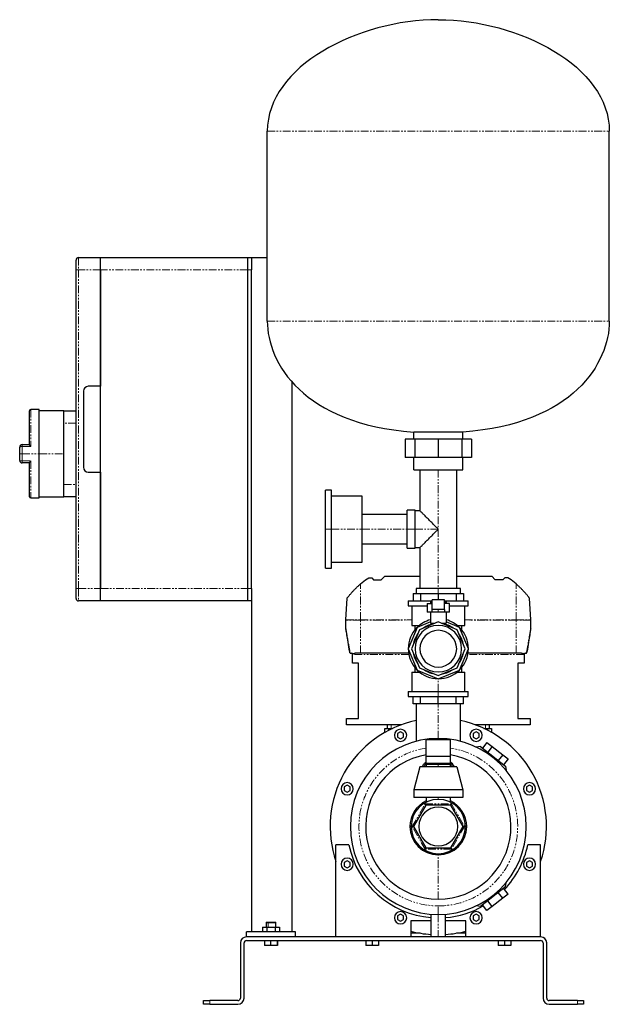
# Model space of a CAD drawing. Header units: millimetres. Extents: x 15 to 1188, y 16 to 819.
# Tile 3 of 3: x 707 to 1188, y 16 to 819. Entities that reach past the tile are written whole.
import ezdxf

# ---------------------------------------------------------------- set-up
doc = ezdxf.new("R2010")
doc.units = ezdxf.units.MM
doc.linetypes.add('PHANTOM', pattern=[12.7, 6.35, -1.27, 1.27, -1.27, 1.27, -1.27])

msp = doc.modelspace()

# ---------------------------------------------------------------- linework, layer by layer
at = {"color": 7, "linetype": 'Continuous', "lineweight": 25}
for p, q in [((909.23, 572.91), (909.23, 727.91)), ((1188.23, 572.91), (1188.23, 727.91)), ((753.23, 614.91), (753.23, 622.91)), ((755.23, 624.91), (773.23, 624.91)), ((773.23, 624.91), (893.23, 624.91)), ((773.23, 614.91), (773.23, 624.91)), ((893.23, 624.91), (896.23, 624.91)), ((893.23, 614.91), (893.23, 624.91)), ((896.23, 624.91), (896.23, 614.91)), ((896.23, 624.91), (909.23, 624.91)), ((753.23, 354.91), (753.23, 614.91)), ((773.23, 354.91), (773.23, 614.91)), ((773.23, 614.91), (773.23, 519.91)), ((893.23, 354.91), (893.23, 614.91)), ((896.23, 354.91), (896.23, 614.91)), ((929.23, 523.73), (929.23, 74.91)), ((759.23, 515.91), (759.23, 453.91)), ((773.23, 519.91), (763.23, 519.91)), ((715.23, 472.3), (715.23, 499.91)), ((723.23, 500.91), (716.23, 500.91)), ((723.23, 464.91), (723.23, 500.91)), ((743.23, 499.91), (723.23, 499.91)), ((743.23, 499.91), (753.23, 499.91)), ((743.23, 489.91), (743.23, 499.91)), ((743.23, 464.91), (743.23, 489.91)), ((1068.73, 482.6), (1028.73, 482.6)), ((1028.73, 476.91), (1028.73, 482.6)), ((1068.73, 476.91), (1068.73, 482.6)), ((1021.67, 476.91), (1021.67, 461.91)), ((1029.6, 476.91), (1021.67, 476.91)), ((1029.6, 476.91), (1029.6, 461.91)), ((1048.73, 476.91), (1029.6, 476.91)), ((1048.73, 476.91), (1048.73, 461.91)), ((1067.87, 476.91), (1048.73, 476.91)), ((1067.87, 476.91), (1067.87, 461.91)), ((1075.79, 476.91), (1067.87, 476.91)), ((1075.79, 476.91), (1075.79, 461.91)), ((707.23, 464.91), (707.23, 470.41)), ((709.23, 472.41), (715.23, 472.41)), ((707.23, 459.41), (707.23, 464.91)), ((723.23, 428.91), (723.23, 464.91)), ((743.23, 439.91), (743.23, 464.91)), ((1029.6, 461.91), (1021.67, 461.91)), ((1028.73, 451.91), (1028.73, 461.91)), ((1048.73, 461.91), (1029.6, 461.91)), ((1067.87, 461.91), (1048.73, 461.91)), ((1075.79, 461.91), (1067.87, 461.91)), ((1068.73, 451.91), (1068.73, 461.91)), ((715.23, 457.41), (709.23, 457.41)), ((715.23, 429.91), (715.23, 457.52)), ((763.23, 449.91), (773.23, 449.91)), ((773.23, 449.91), (773.23, 354.91)), ((1028.73, 451.91), (1068.73, 451.91)), ((1033.73, 451.91), (1033.73, 418.41)), ((1063.73, 354.91), (1063.73, 451.91)), ((743.23, 429.91), (743.23, 439.91)), ((961.63, 435.21), (956.63, 435.21)), ((956.63, 403.41), (956.63, 435.21)), ((961.63, 403.41), (961.63, 435.21)), ((716.23, 428.91), (723.23, 428.91)), ((723.23, 429.91), (743.23, 429.91)), ((753.23, 429.91), (743.23, 429.91)), ((986.63, 430.21), (961.63, 430.21)), ((986.63, 403.41), (986.63, 430.21)), ((1029.73, 418.91), (1023.23, 418.91)), ((1023.23, 403.41), (1023.23, 418.91)), ((1029.73, 403.41), (1029.73, 418.91)), ((1033.73, 418.41), (1029.73, 418.41)), ((1023.23, 415.41), (986.63, 415.41)), ((956.63, 371.61), (956.63, 403.41)), ((961.63, 371.61), (961.63, 403.41)), ((986.63, 376.61), (986.63, 403.41)), ((1023.23, 387.91), (1023.23, 403.41)), ((1029.73, 387.91), (1029.73, 403.41)), ((986.63, 391.41), (1023.23, 391.41)), ((1023.23, 387.91), (1029.73, 387.91)), ((1029.73, 388.41), (1033.73, 388.41)), ((1033.73, 388.41), (1033.73, 354.91)), ((956.63, 371.61), (961.63, 371.61)), ((961.63, 376.61), (986.63, 376.61)), ((990.76, 362.98), (992, 363.66)), ((992, 363.66), (994.49, 363.66)), ((994.49, 363.66), (995.97, 362.2)), ((995.97, 362.2), (1002.25, 362.2)), ((1002.25, 362.2), (1005.06, 365.21)), ((1005.06, 365.21), (1033.73, 365.21)), ((1063.73, 365.21), (1092.41, 365.21)), ((1095.21, 362.2), (1092.41, 365.21)), ((1101.5, 362.2), (1095.21, 362.2)), ((1102.98, 363.66), (1101.5, 362.2)), ((1105.46, 363.66), (1102.98, 363.66)), ((1106.7, 362.98), (1105.46, 363.66)), ((753.23, 346.91), (753.23, 354.91)), ((773.23, 344.91), (773.23, 354.91)), ((893.23, 344.91), (893.23, 354.91)), ((896.23, 354.91), (896.23, 344.91)), ((1030.73, 354.91), (1030.73, 350.91)), ((1048.73, 354.91), (1030.73, 354.91)), ((1066.73, 354.91), (1048.73, 354.91)), ((1066.73, 350.91), (1066.73, 354.91)), ((973.35, 329.33), (974.28, 347.01)), ((1028.23, 350.91), (1028.23, 344.91)), ((1028.23, 350.91), (1034.24, 350.91)), ((1034.24, 350.91), (1034.24, 344.91)), ((1034.24, 350.91), (1048.73, 350.91)), ((1043.73, 338), (1043.73, 345.66)), ((1053.73, 345.66), (1043.73, 345.66)), ((1048.73, 350.91), (1048.73, 345.66)), ((1048.73, 350.91), (1063.23, 350.91)), ((1053.73, 338), (1053.73, 345.66)), ((1063.23, 350.91), (1063.23, 344.91)), ((1063.23, 350.91), (1069.23, 350.91)), ((1069.23, 350.91), (1069.23, 344.91)), ((1124.11, 329.33), (1123.19, 347.01)), ((773.23, 344.91), (755.23, 344.91)), ((893.23, 344.91), (773.23, 344.91)), ((896.23, 344.91), (893.23, 344.91)), ((896.23, 344.91), (896.23, 74.91)), ((1024.26, 344.91), (1024.26, 340.91)), ((1024.26, 344.91), (1043.73, 344.91)), ((1024.26, 340.91), (1039.73, 340.91)), ((1027.18, 340.91), (1027.18, 324.91)), ((1039.73, 342.66), (1039.73, 335.66)), ((1039.73, 342.66), (1043.73, 342.66)), ((1042.23, 344.06), (1042.23, 342.66)), ((1042.23, 344.06), (1043.73, 344.06)), ((1048.73, 338), (1043.73, 338)), ((1053.73, 338), (1048.73, 338)), ((1053.73, 344.91), (1073.21, 344.91)), ((1053.73, 344.06), (1055.23, 344.06)), ((1057.73, 342.66), (1053.73, 342.66)), ((1055.23, 344.06), (1055.23, 342.66)), ((1057.73, 335.66), (1057.73, 342.66)), ((1057.73, 340.91), (1073.21, 340.91)), ((1070.29, 324.91), (1070.29, 340.91)), ((1073.21, 340.91), (1073.21, 344.91)), ((973.36, 322.42), (973.35, 329.28)), ((1043.73, 335.66), (1039.73, 335.66)), ((1042.23, 335.66), (1042.23, 326.64)), ((1048.73, 335.66), (1043.73, 335.66)), ((1053.73, 335.66), (1048.73, 335.66)), ((1057.73, 335.66), (1053.73, 335.66)), ((1055.23, 335.66), (1055.23, 326.64)), ((1124.1, 322.42), (1124.11, 329.28)), ((1031.37, 323.27), (1024.18, 305.91)), ((1033.27, 321.37), (1026.87, 305.91)), ((1027.18, 324.91), (1033.26, 324.91)), ((1029.58, 324.91), (1029.58, 321.18)), ((1042.23, 327.77), (1031.37, 323.27)), ((1048.73, 327.77), (1033.27, 321.37)), ((1042.23, 326.64), (1046, 326.64)), ((1064.19, 321.37), (1048.73, 327.77)), ((1051.47, 326.64), (1055.23, 326.64)), ((1066.1, 323.27), (1055.23, 327.77)), ((1070.59, 305.91), (1064.19, 321.37)), ((1064.2, 324.91), (1070.29, 324.91)), ((1073.29, 305.91), (1066.1, 323.27)), ((1067.89, 321.18), (1067.89, 324.91)), ((1024.18, 305.91), (1031.37, 288.54)), ((1026.87, 305.91), (1033.27, 290.45)), ((1064.19, 290.45), (1070.59, 305.91)), ((1066.1, 288.54), (1073.29, 305.91)), ((977.73, 302.21), (977.42, 302.21)), ((978.73, 294.21), (978.73, 302.21)), ((978.73, 302.21), (978.9, 302.21)), ((985.23, 302.21), (980.87, 302.21)), ((1024.51, 302.21), (985.23, 302.21)), ((1112.23, 302.21), (1072.95, 302.21)), ((1116.6, 302.21), (1112.23, 302.21)), ((1118.56, 302.21), (1118.73, 302.21)), ((1118.73, 302.21), (1118.73, 294.21)), ((1120.04, 302.21), (1119.73, 302.21)), ((983.73, 294.21), (978.73, 294.21)), ((983.73, 248.91), (983.73, 294.21)), ((1029.58, 290.63), (1029.58, 286.91)), ((1033.27, 290.45), (1048.73, 284.04)), ((1048.73, 284.04), (1064.19, 290.45)), ((1067.89, 286.91), (1067.89, 290.63)), ((1118.73, 294.21), (1113.73, 294.21)), ((1113.73, 294.21), (1113.73, 248.91)), ((1027.18, 286.91), (1027.18, 270.91)), ((1027.18, 286.91), (1033.26, 286.91)), ((1031.37, 288.54), (1048.73, 281.35)), ((1048.73, 281.35), (1066.1, 288.54)), ((1064.2, 286.91), (1070.29, 286.91)), ((1070.29, 270.91), (1070.29, 286.91)), ((1024.26, 270.91), (1024.26, 266.91)), ((1024.26, 270.91), (1048.73, 270.91)), ((1024.26, 266.91), (1048.73, 266.91)), ((1028.23, 260.91), (1028.23, 266.91)), ((1034.24, 260.91), (1034.24, 266.91)), ((1048.73, 270.91), (1073.21, 270.91)), ((1048.73, 266.91), (1073.21, 266.91)), ((1048.73, 260.91), (1048.73, 266.91)), ((1063.23, 260.91), (1063.23, 266.91)), ((1069.23, 260.91), (1069.23, 266.91)), ((1073.21, 266.91), (1073.21, 270.91)), ((1034.24, 260.91), (1028.23, 260.91)), ((1030.73, 260.91), (1030.73, 230.36)), ((1048.73, 260.91), (1034.24, 260.91)), ((1063.23, 260.91), (1048.73, 260.91)), ((1069.23, 260.91), (1063.23, 260.91)), ((1066.73, 230.36), (1066.73, 260.91)), ((973.73, 243.91), (973.73, 248.91)), ((973.73, 248.91), (983.73, 248.91)), ((1018.75, 243.91), (973.73, 243.91)), ((1005.23, 237.69), (1005.23, 240.91)), ((1005.23, 240.91), (1008.23, 240.91)), ((1007.23, 240.91), (1007.23, 243.91)), ((1008.23, 240.91), (1011.48, 240.91)), ((1123.73, 243.91), (1078.72, 243.91)), ((1085.99, 240.91), (1089.23, 240.91)), ((1089.23, 240.91), (1092.23, 240.91)), ((1090.23, 243.91), (1090.23, 240.91)), ((1092.23, 240.91), (1092.23, 237.69)), ((1113.73, 248.91), (1123.73, 248.91)), ((1123.73, 248.91), (1123.73, 243.91)), ((1017.93, 238.17), (1015.43, 236.72)), ((1015.43, 236.72), (1015.43, 233.84)), ((1015.43, 233.84), (1017.93, 232.39)), ((1020.43, 236.72), (1017.93, 238.17)), ((1017.93, 232.39), (1020.43, 233.84)), ((1020.43, 233.84), (1020.43, 236.72)), ((1079.54, 238.17), (1077.04, 236.72)), ((1077.04, 236.72), (1077.04, 233.84)), ((1077.04, 233.84), (1079.54, 232.39)), ((1082.04, 236.72), (1079.54, 238.17)), ((1079.54, 232.39), (1082.04, 233.84)), ((1082.04, 233.84), (1082.04, 236.72)), ((1058.73, 231.48), (1038.73, 231.48)), ((1038.73, 218.15), (1038.73, 231.48)), ((1058.73, 218.15), (1058.73, 231.48)), ((1083.12, 226.04), (1079.71, 225.62)), ((1083.12, 226.04), (1103.61, 210.03)), ((1088.42, 229.52), (1084.72, 224.79)), ((1088.42, 229.52), (1092.74, 226.14)), ((1092.74, 226.14), (1089.05, 221.41)), ((1092.74, 226.14), (1101.38, 219.39)), ((1038.73, 218.15), (1058.73, 218.15)), ((1038.73, 211.56), (1038.73, 218.15)), ((1058.73, 211.56), (1058.73, 218.15)), ((1101.38, 219.39), (1097.69, 214.66)), ((1101.38, 219.39), (1105.71, 216.01)), ((1033.73, 209.56), (1028.73, 190.81)), ((1063.73, 209.56), (1033.73, 209.56)), ((1039.73, 212.56), (1038.73, 211.56)), ((1038.73, 211.56), (1038.73, 209.56)), ((1048.73, 211.56), (1038.73, 211.56)), ((1039.73, 212.56), (1048.73, 212.56)), ((1048.73, 212.56), (1057.73, 212.56)), ((1058.73, 211.56), (1048.73, 211.56)), ((1058.73, 211.56), (1057.73, 212.56)), ((1058.73, 209.56), (1058.73, 211.56)), ((1063.73, 209.56), (1068.73, 190.81)), ((1105.71, 216.01), (1102.01, 211.28)), ((1103.61, 210.03), (1104.03, 206.63)), ((974.36, 194.6), (971.86, 193.16)), ((971.86, 193.16), (971.86, 190.27)), ((976.86, 193.16), (974.36, 194.6)), ((976.86, 190.27), (976.86, 193.16)), ((1123.1, 194.6), (1120.6, 193.16)), ((1120.6, 193.16), (1120.6, 190.27)), ((1125.6, 193.16), (1123.1, 194.6)), ((1125.6, 190.27), (1125.6, 193.16)), ((971.86, 190.27), (974.36, 188.83)), ((974.36, 188.83), (976.86, 190.27)), ((1068.73, 190.81), (1028.73, 190.81)), ((1028.73, 190.81), (1028.73, 184.56)), ((1068.73, 190.81), (1068.73, 184.56)), ((1120.6, 190.27), (1123.1, 188.83)), ((1123.1, 188.83), (1125.6, 190.27)), ((1038.63, 178.41), (1028.52, 160.91)), ((1068.73, 184.56), (1028.73, 184.56)), ((1058.84, 178.41), (1038.63, 178.41)), ((1038.73, 184.56), (1038.73, 180.67)), ((1058.73, 180.67), (1058.73, 184.56)), ((1068.94, 160.91), (1058.84, 178.41)), ((1028.52, 160.91), (1038.63, 143.41)), ((1058.84, 143.41), (1068.94, 160.91)), ((965.23, 70.91), (965.23, 145.91)), ((975.76, 145.91), (965.23, 145.91)), ((1132.23, 145.91), (1121.71, 145.91)), ((1132.23, 70.91), (1132.23, 145.91)), ((1038.63, 143.41), (1058.84, 143.41)), ((974.36, 132.99), (971.86, 131.54)), ((971.86, 131.54), (971.86, 128.66)), ((971.86, 128.66), (974.36, 127.21)), ((976.86, 131.54), (974.36, 132.99)), ((974.36, 127.21), (976.86, 128.66)), ((976.86, 128.66), (976.86, 131.54)), ((1123.1, 132.99), (1120.6, 131.54)), ((1120.6, 131.54), (1120.6, 128.66)), ((1120.6, 128.66), (1123.1, 127.21)), ((1125.6, 131.54), (1123.1, 132.99)), ((1123.1, 127.21), (1125.6, 128.66)), ((1125.6, 128.66), (1125.6, 131.54)), ((1103.61, 111.78), (1104.03, 115.19)), ((1103.61, 111.78), (1083.12, 95.77)), ((1101.38, 102.42), (1097.69, 107.15)), ((1105.71, 105.8), (1101.38, 102.42)), ((1105.71, 105.8), (1102.01, 110.53)), ((1088.42, 92.29), (1084.72, 97.02)), ((1092.74, 95.67), (1089.05, 100.4)), ((1101.38, 102.42), (1092.74, 95.67)), ((1017.93, 89.42), (1015.43, 87.98)), ((1020.43, 87.98), (1017.93, 89.42)), ((1042.73, 89.41), (1042.73, 70.91)), ((1054.73, 70.91), (1054.73, 89.41)), ((1079.54, 89.42), (1077.04, 87.98)), ((1082.04, 87.98), (1079.54, 89.42)), ((1083.12, 95.77), (1079.71, 96.19)), ((1092.74, 95.67), (1088.42, 92.29)), ((908.53, 82.91), (908.23, 82.61)), ((908.23, 82.61), (908.23, 78.91)), ((908.23, 82.61), (910.04, 82.61)), ((908.53, 82.91), (910.21, 82.91)), ((910.04, 82.61), (916.23, 82.61)), ((910.21, 82.91), (915.93, 82.91)), ((916.23, 82.61), (915.93, 82.91)), ((916.23, 78.91), (916.23, 82.61)), ((1015.43, 87.98), (1015.43, 85.09)), ((1015.43, 85.09), (1017.93, 83.65)), ((1017.93, 83.65), (1020.43, 85.09)), ((1020.43, 85.09), (1020.43, 87.98)), ((1042.73, 83.91), (1026.23, 83.91)), ((1026.23, 83.91), (1026.23, 70.91)), ((1071.23, 83.91), (1054.73, 83.91)), ((1071.23, 70.91), (1071.23, 83.91)), ((1077.04, 87.98), (1077.04, 85.09)), ((1077.04, 85.09), (1079.54, 83.65)), ((1079.54, 83.65), (1082.04, 85.09)), ((1082.04, 85.09), (1082.04, 87.98)), ((892.23, 70.91), (892.23, 74.91)), ((932.23, 74.91), (892.23, 74.91)), ((905.3, 78.91), (905.3, 74.91)), ((905.3, 78.91), (908.77, 78.91)), ((908.77, 78.91), (908.77, 74.91)), ((908.77, 78.91), (915.7, 78.91)), ((915.7, 78.91), (915.7, 74.91)), ((915.7, 78.91), (919.16, 78.91)), ((919.16, 78.91), (919.16, 74.91)), ((932.23, 70.91), (932.23, 74.91)), ((1033.93, 73.91), (1026.23, 73.91)), ((1071.23, 73.91), (1063.53, 73.91)), ((887.23, 65.91), (887.23, 20.91)), ((890.23, 20.91), (890.23, 65.91)), ((1132.23, 70.91), (892.23, 70.91)), ((892.23, 67.91), (1132.23, 67.91)), ((906.88, 67.91), (906.88, 63.91)), ((911.9, 67.91), (911.9, 63.91)), ((917.26, 67.91), (917.26, 63.91)), ((917.59, 67.91), (917.59, 63.91)), ((989.54, 67.91), (989.54, 63.91)), ((994.73, 67.91), (994.73, 63.91)), ((999.93, 67.91), (999.93, 63.91)), ((1097.54, 67.91), (1097.54, 63.91)), ((1102.73, 67.91), (1102.73, 63.91)), ((1107.93, 67.91), (1107.93, 63.91)), ((1134.23, 65.91), (1134.23, 20.91)), ((1137.23, 20.91), (1137.23, 65.91)), ((911.9, 63.91), (906.88, 63.91)), ((917.26, 63.91), (911.9, 63.91)), ((917.59, 63.91), (917.26, 63.91)), ((994.73, 63.91), (989.54, 63.91)), ((999.93, 63.91), (994.73, 63.91)), ((1102.73, 63.91), (1097.54, 63.91)), ((1107.93, 63.91), (1102.73, 63.91)), ((857.23, 15.91), (857.23, 18.91)), ((857.23, 18.91), (862.23, 18.91)), ((885.23, 18.91), (862.23, 18.91)), ((1162.23, 18.91), (1139.23, 18.91)), ((1162.23, 18.91), (1167.23, 18.91)), ((1167.23, 18.91), (1167.23, 15.91)), ((862.23, 15.91), (857.23, 15.91)), ((862.23, 15.91), (885.23, 15.91)), ((1139.23, 15.91), (1162.23, 15.91)), ((1167.23, 15.91), (1162.23, 15.91))]:
    msp.add_line(p, q, dxfattribs=at)
at = {"color": 8, "linetype": 'PHANTOM', "lineweight": 18}
for p, q in [((909.23, 727.91), (1188.23, 727.91)), ((755.23, 624.91), (755.23, 614.91)), ((755.23, 614.91), (753.23, 614.91)), ((755.23, 614.91), (755.23, 354.91)), ((773.23, 614.91), (755.23, 614.91)), ((893.23, 614.91), (773.23, 614.91)), ((896.23, 614.91), (893.23, 614.91)), ((909.23, 572.91), (1188.23, 572.91)), ((716.23, 500.91), (716.23, 470.73)), ((753.23, 489.91), (743.23, 489.91)), ((709.23, 472.41), (709.23, 470.73)), ((716.23, 470.73), (709.23, 470.73)), ((709.23, 470.73), (709.23, 464.91)), ((709.23, 464.91), (707.23, 464.91)), ((709.23, 464.91), (709.23, 459.08)), ((709.23, 464.91), (723.23, 464.91)), ((709.23, 459.08), (716.23, 459.08)), ((709.23, 457.41), (709.23, 459.08)), ((716.23, 459.08), (716.23, 428.91)), ((723.23, 464.91), (743.23, 464.91)), ((1048.73, 451.91), (1048.73, 403.41)), ((743.23, 439.91), (753.23, 439.91)), ((956.63, 403.41), (961.63, 403.41)), ((961.63, 403.41), (986.63, 403.41)), ((986.63, 403.41), (1023.23, 403.41)), ((1023.23, 403.41), (1029.73, 403.41)), ((1029.73, 403.41), (1048.73, 403.41)), ((1048.73, 403.41), (1048.73, 354.91)), ((755.23, 354.91), (753.23, 354.91)), ((755.23, 354.91), (755.23, 344.91)), ((755.23, 354.91), (773.23, 354.91)), ((773.23, 354.91), (893.23, 354.91)), ((893.23, 354.91), (896.23, 354.91)), ((985.23, 329.33), (985.23, 358.69)), ((1048.73, 350.91), (1048.73, 354.91)), ((1112.23, 329.33), (1112.23, 358.69)), ((1048.73, 335.66), (1048.73, 338)), ((973.35, 329.33), (985.23, 329.33)), ((985.23, 329.28), (973.35, 329.28)), ((985.23, 329.33), (985.23, 329.28)), ((985.23, 329.33), (1027.18, 329.33)), ((1027.18, 329.33), (985.23, 329.28)), ((985.23, 302.21), (985.23, 329.28)), ((1070.29, 329.33), (1112.23, 329.33)), ((1112.23, 329.28), (1070.29, 329.33)), ((1112.23, 329.33), (1112.23, 329.28)), ((1112.23, 329.33), (1124.11, 329.33)), ((1124.11, 329.28), (1112.23, 329.28)), ((1112.23, 302.21), (1112.23, 329.28)), ((1024.69, 301.21), (978.91, 301.21)), ((1118.56, 301.21), (1072.78, 301.21)), ((1048.73, 270.91), (1048.73, 281.35)), ((1048.73, 266.91), (1048.73, 270.91)), ((1048.73, 232.66), (1048.73, 260.91)), ((1008.23, 240.91), (1008.23, 239.31)), ((1010.23, 243.91), (1010.23, 240.91)), ((1087.23, 240.91), (1087.23, 243.91)), ((1089.23, 239.31), (1089.23, 240.91)), ((1048.73, 232.66), (1048.73, 231.48)), ((1048.73, 212.56), (1048.73, 211.56)), ((1048.73, 211.56), (1048.73, 209.56)), ((1027.37, 160.91), (1038.05, 179.41)), ((1038.05, 179.41), (1059.41, 179.41)), ((1048.73, 184.56), (1048.73, 183.06)), ((1059.41, 179.41), (1070.09, 160.91)), ((1038.05, 142.41), (1027.37, 160.91)), ((1070.09, 160.91), (1059.41, 142.41)), ((1059.41, 142.41), (1038.05, 142.41)), ((1048.73, 101.66), (1048.73, 137.76)), ((1048.73, 89.16), (1048.73, 96.16)), ((1048.73, 89.16), (1048.73, 70.91)), ((910.21, 82.91), (910.04, 82.61)), ((910.04, 78.91), (910.04, 82.61)), ((862.23, 18.91), (862.23, 15.91)), ((1162.23, 15.91), (1162.23, 18.91))]:
    msp.add_line(p, q, dxfattribs=at)
at = {"color": 7, "linetype": 'Continuous', "lineweight": 25, "flags": 128}
for points in [[(978.91, 301.21), (978.91, 301.77), (978.9, 302.21)], [(1118.56, 302.21), (1118.56, 301.65), (1118.56, 301.21)], [(1037.07, 209.56), (1037.91, 211.12), (1038.73, 212.25)], [(1058.73, 212.25), (1059.56, 211.12), (1060.39, 209.56)]]:
    msp.add_lwpolyline(points, dxfattribs=at)
at = {"color": 7, "linetype": 'Continuous', "lineweight": 25}
for centre, radius, start, end in [((755.23, 622.91), 2, 90, 180), ((763.23, 515.91), 4, 90, 180), ((716.23, 499.91), 1, 90, 180), ((709.23, 470.41), 2, 90, 180), ((709.23, 459.41), 2, 180, 270), ((763.23, 453.91), 4, 180, 270), ((716.23, 429.91), 1, 180, 270), ((755.23, 346.91), 2, 180, 270), ((974.35, 329.28), 1, 177, 180.1), ((1048.73, 305.91), 24.5, 105.38514, 134.68742), ((1048.73, 305.91), 24.5, 45.31258, 74.61486), ((1123.11, 329.28), 1, 359.9, 3), ((974.36, 322.42), 1, 180.1, 189.05406), ((1048.73, 305.91), 24.5, 135.31258, 180), ((1048.73, 305.91), 18.97, 90, 270), ((1048.73, 305.91), 20.73, 99.50736, 125.49264), ((1048.73, 305.91), 18.97, 270, 90), ((1048.73, 305.91), 20.73, 54.50736, 80.49264), ((1048.73, 305.91), 24.5, 0, 44.68742), ((1123.1, 322.42), 1, 350.94594, 359.9), ((1048.73, 305.91), 20.73, 144.50736, 170.49264), ((1048.73, 305.91), 15, 90, 270), ((1048.73, 305.91), 15, 270, 90), ((1048.73, 305.91), 20.73, 9.50736, 35.49264), ((1048.73, 305.91), 24.5, 180, 224.68742), ((1048.73, 305.91), 24.5, 315.31258, 0), ((1048.73, 305.91), 20.73, 189.50736, 215.49264), ((1048.73, 305.91), 20.73, 324.50736, 350.49264), ((1048.73, 305.91), 24.5, 225.31258, 269.68742), ((1048.73, 305.91), 20.73, 234.50736, 260.49264), ((1048.73, 305.91), 24.5, 270.31258, 314.68742), ((1048.73, 305.91), 20.73, 279.50736, 305.49264), ((1048.73, 160.91), 88.25, 101.76898, 198.88402), ((1048.73, 160.91), 88.25, 341.11598, 78.23102), ((1017.93, 235.28), 5, 90, 270), ((1017.93, 235.28), 5, 270, 90), ((1079.54, 235.28), 5, 90, 270), ((1079.54, 235.28), 5, 270, 90), ((1048.73, 160.91), 71.75, 90, 270), ((1048.73, 160.91), 71.75, 270, 90), ((1048.73, 160.91), 59.25, 99.71668, 270), ((1048.73, 160.91), 59.25, 270, 80.28332), ((974.36, 191.71), 5, 90, 270), ((974.36, 191.71), 5, 270, 90), ((1123.1, 191.71), 5, 90, 270), ((1123.1, 191.71), 5, 270, 90), ((1048.73, 160.91), 23.15, 115.59236, 180), ((1048.73, 160.91), 22.15, 0, 180), ((1048.73, 160.91), 15.88, 0, 180), ((1048.73, 160.91), 23.15, 0, 64.40764), ((1048.73, 160.91), 23.15, 180, 0), ((1048.73, 160.91), 22.15, 180, 0), ((1048.73, 160.91), 15.88, 180, 0), ((1048.73, 160.91), 74.5, 191.61546, 265.38057), ((1048.73, 160.91), 74.5, 316.46723, 348.38454), ((974.36, 130.1), 5, 90, 270), ((974.36, 130.1), 5, 270, 90), ((1123.1, 130.1), 5, 90, 270), ((1123.1, 130.1), 5, 270, 90), ((1017.93, 86.53), 5, 90, 270), ((1017.93, 86.53), 5, 270, 90), ((1048.73, 160.91), 74.5, 274.61943, 299.53277), ((1079.54, 86.53), 5, 90, 270), ((1079.54, 86.53), 5, 270, 90), ((1048.73, 160.91), 88.25, 255.22893, 266.10153), ((1048.73, 160.91), 88.25, 273.89847, 284.77107), ((892.23, 65.91), 5, 90, 180), ((892.23, 65.91), 2, 90, 180), ((1132.23, 65.91), 5, 0, 90), ((1132.23, 65.91), 2, 0, 90), ((885.23, 20.91), 5, 270, 0), ((885.23, 20.91), 2, 270, 0), ((1139.23, 20.91), 5, 180, 270), ((1139.23, 20.91), 2, 180, 270)]:
    msp.add_arc(centre, radius, start, end, dxfattribs=at)
at = {"color": 8, "linetype": 'PHANTOM', "lineweight": 18}
for centre, radius, start, end in [((708.75, 467.4), 3.37, 81.68985, 116.68782), ((708.75, 462.42), 3.37, 243.31218, 278.31015), ((1048.73, 160.91), 64.75, 98.88433, 270), ((1048.73, 160.91), 64.75, 270, 81.11567)]:
    msp.add_arc(centre, radius, start, end, dxfattribs=at)
at = {"color": 7, "linetype": 'Continuous', "lineweight": 25}
for points in [[(1048.73, 818.91), (983.22, 818.91), (909.23, 781.05), (909.23, 727.91)], [(1048.73, 818.91), (1114.24, 818.91), (1188.23, 781.05), (1188.23, 727.91)], [(909.23, 572.91), (909.23, 539.32), (938.42, 489.07), (1028.73, 482.6)], [(1188.23, 572.91), (1188.23, 539.32), (1159.04, 489.07), (1068.73, 482.6)], [(985.23, 358.69), (987, 360.21), (988.85, 361.64), (990.76, 362.98)], [(1112.23, 358.69), (1110.46, 360.21), (1108.61, 361.64), (1106.7, 362.98)]]:
    msp.add_open_spline(points, degree=3, dxfattribs=at)
for points, knots in [([(716.23, 470.73), (716.2, 470.77), (716.15, 470.85), (716.07, 470.96), (716, 471.05), (715.95, 471.14), (715.85, 471.27), (715.73, 471.44), (715.58, 471.66), (715.45, 471.85), (715.34, 472.01), (715.28, 472.14), (715.24, 472.23), (715.23, 472.27), (715.23, 472.3)], [0, 0, 0, 0, 0.063856, 0.120873, 0.171052, 0.214393, 0.250897, 0.383944, 0.499792, 0.631929, 0.749742, 0.839158, 0.922245, 1, 1, 1, 1]), ([(715.23, 457.52), (715.23, 457.53), (715.23, 457.55), (715.24, 457.59), (715.26, 457.63), (715.28, 457.68), (715.31, 457.73), (715.36, 457.82), (715.45, 457.96), (715.58, 458.16), (715.73, 458.37), (715.88, 458.59), (716.05, 458.83), (716.17, 458.99), (716.23, 459.08)], [0, 0, 0, 0, 0.038302, 0.077798, 0.118633, 0.160938, 0.20483, 0.250416, 0.368189, 0.500359, 0.616166, 0.749246, 0.853253, 1, 1, 1, 1]), ([(1048.73, 403.41), (1048.11, 404.03), (1047.44, 404.7), (1046.04, 406.1), (1045.3, 406.84), (1043.76, 408.37), (1042.97, 409.17), (1041.35, 410.79), (1040.53, 411.61), (1038.93, 413.21), (1038.15, 413.99), (1036.71, 415.43), (1036.05, 416.09), (1034.94, 417.2), (1034.5, 417.64), (1033.89, 418.25), (1033.73, 418.41), (1033.73, 418.41)], [0, 0, 0, 0, 0.125, 0.125, 0.25, 0.25, 0.375, 0.375, 0.5, 0.5, 0.625, 0.625, 0.75, 0.75, 0.875, 0.875, 1, 1, 1, 1]), ([(1033.73, 388.41), (1033.73, 388.41), (1033.89, 388.57), (1034.5, 389.17), (1034.94, 389.62), (1036.05, 390.73), (1036.71, 391.38), (1038.15, 392.83), (1038.93, 393.61), (1040.53, 395.21), (1041.35, 396.03), (1042.97, 397.64), (1043.76, 398.44), (1045.3, 399.97), (1046.04, 400.71), (1047.44, 402.12), (1048.11, 402.78), (1048.73, 403.41)], [0, 0, 0, 0, 0.125, 0.125, 0.25, 0.25, 0.375, 0.375, 0.5, 0.5, 0.625, 0.625, 0.75, 0.75, 0.875, 0.875, 1, 1, 1, 1]), ([(974.28, 347.01), (974.28, 347.01), (974.28, 347.01), (974.29, 347.03), (974.31, 347.05), (974.33, 347.08), (974.36, 347.12), (974.39, 347.16), (974.43, 347.22), (974.48, 347.28), (974.54, 347.35), (974.67, 347.53), (974.95, 347.89), (975.42, 348.5), (975.99, 349.21), (976.62, 349.98), (977.32, 350.8), (978.3, 351.92), (979.38, 353.1), (980.52, 354.29), (981.41, 355.18), (982.33, 356.08), (983.12, 356.82), (983.77, 357.4), (984.25, 357.84), (984.74, 358.27), (985.07, 358.55), (985.23, 358.69)], [0, 0, 0, 0, 0.012261, 0.024517, 0.03679, 0.049101, 0.06147, 0.073919, 0.086467, 0.099134, 0.11194, 0.124903, 0.185586, 0.250113, 0.310905, 0.375035, 0.436448, 0.500087, 0.624469, 0.68702, 0.74985, 0.812641, 0.875038, 0.906629, 0.937962, 0.969073, 1, 1, 1, 1]), ([(1123.19, 347.01), (1123.19, 347.01), (1123.18, 347.01), (1123.17, 347.03), (1123.16, 347.05), (1123.14, 347.08), (1123.11, 347.12), (1123.07, 347.16), (1123.03, 347.22), (1122.98, 347.28), (1122.93, 347.35), (1122.79, 347.53), (1122.52, 347.89), (1122.05, 348.49), (1121.48, 349.21), (1120.86, 349.96), (1120.16, 350.79), (1119.17, 351.91), (1118.09, 353.1), (1116.95, 354.29), (1116.03, 355.21), (1115.11, 356.1), (1114.31, 356.85), (1113.68, 357.42), (1113.18, 357.86), (1112.7, 358.28), (1112.39, 358.56), (1112.23, 358.69)], [0, 0, 0, 0, 0.012117, 0.024284, 0.036513, 0.048817, 0.061209, 0.073701, 0.086304, 0.09903, 0.111891, 0.124898, 0.184762, 0.250107, 0.309388, 0.375028, 0.433854, 0.500081, 0.624465, 0.68709, 0.749847, 0.817639, 0.875036, 0.908188, 0.940061, 0.970663, 1, 1, 1, 1]), ([(1043.73, 335.66), (1043.73, 335.71), (1043.73, 335.83), (1043.73, 336.03), (1043.73, 336.25), (1043.73, 336.51), (1043.73, 336.87), (1043.73, 337.37), (1043.73, 337.77), (1043.73, 338)], [0, 0, 0, 0, 0.078024, 0.167034, 0.26703, 0.378016, 0.499991, 0.726691, 1, 1, 1, 1]), ([(1053.73, 338), (1053.73, 337.77), (1053.73, 337.37), (1053.73, 336.81), (1053.73, 336.35), (1053.73, 335.97), (1053.73, 335.75), (1053.73, 335.66)], [0, 0, 0, 0, 0.273271, 0.500031, 0.697191, 0.863845, 1, 1, 1, 1]), ([(976.44, 303.05), (975.96, 306.02), (975.53, 308.75), (974.76, 313.55), (974.43, 315.61), (973.9, 318.94), (973.7, 320.2), (973.44, 321.86), (973.38, 322.27), (973.38, 322.27)], [0, 0, 0, 0, 0.25, 0.25, 0.5, 0.5, 0.75, 0.75, 1, 1, 1, 1]), ([(1124.09, 322.27), (1124.09, 322.27), (1124.02, 321.86), (1123.76, 320.2), (1123.56, 318.94), (1123.03, 315.61), (1122.7, 313.55), (1121.94, 308.75), (1121.5, 306.02), (1121.03, 303.05)], [0, 0, 0, 0, 0.25, 0.25, 0.5, 0.5, 0.75, 0.75, 1, 1, 1, 1]), ([(976.85, 302.39), (976.83, 302.41), (976.78, 302.44), (976.72, 302.49), (976.67, 302.55), (976.61, 302.62), (976.55, 302.71), (976.48, 302.86), (976.45, 302.98), (976.44, 303.05)], [0, 0, 0, 0, 0.086626, 0.179861, 0.279799, 0.386516, 0.500074, 0.708047, 1, 1, 1, 1]), ([(976.85, 302.39), (976.87, 302.38), (976.91, 302.35), (976.98, 302.31), (977.05, 302.28), (977.15, 302.24), (977.27, 302.21), (977.37, 302.21), (977.42, 302.21)], [0, 0, 0, 0, 0.1228683, 0.2466766, 0.3718744, 0.4988961, 0.7499926, 1, 1, 1, 1]), ([(977.73, 302.21), (977.76, 302.21), (977.82, 302.2), (977.91, 302.19), (977.99, 302.17), (978.1, 302.14), (978.24, 302.07), (978.4, 301.96), (978.54, 301.81), (978.63, 301.65), (978.69, 301.5), (978.73, 301.35), (978.73, 301.26), (978.73, 301.21)], [0, 0, 0, 0, 0.063651, 0.126215, 0.187999, 0.24932, 0.376603, 0.499168, 0.626689, 0.749488, 0.834198, 0.916869, 1, 1, 1, 1]), ([(978.91, 301.21), (978.91, 301.23), (978.91, 301.27), (978.92, 301.34), (978.93, 301.4), (978.96, 301.46), (979, 301.55), (979.07, 301.65), (979.2, 301.79), (979.41, 301.94), (979.7, 302.06), (980.04, 302.15), (980.43, 302.2), (980.72, 302.2), (980.87, 302.21)], [0, 0, 0, 0, 0.0245368, 0.049076, 0.0739542, 0.0994948, 0.1259966, 0.1859708, 0.2515225, 0.3680358, 0.501642, 0.6497748, 0.8153779, 1, 1, 1, 1]), ([(1116.6, 302.21), (1116.67, 302.21), (1116.82, 302.2), (1117.04, 302.19), (1117.24, 302.17), (1117.43, 302.14), (1117.61, 302.1), (1117.82, 302.03), (1118.05, 301.94), (1118.26, 301.79), (1118.4, 301.65), (1118.47, 301.53), (1118.52, 301.42), (1118.55, 301.31), (1118.56, 301.24), (1118.56, 301.21)], [0, 0, 0, 0, 0.094728, 0.184559, 0.269641, 0.350151, 0.426298, 0.498329, 0.631989, 0.74862, 0.814171, 0.874223, 0.917752, 0.959181, 1, 1, 1, 1]), ([(1118.73, 301.21), (1118.73, 301.24), (1118.73, 301.3), (1118.75, 301.38), (1118.76, 301.47), (1118.79, 301.55), (1118.84, 301.67), (1118.93, 301.81), (1119.06, 301.96), (1119.22, 302.07), (1119.39, 302.15), (1119.56, 302.2), (1119.67, 302.2), (1119.73, 302.21)], [0, 0, 0, 0, 0.04998, 0.099445, 0.148935, 0.198989, 0.250127, 0.372663, 0.500009, 0.622642, 0.750113, 0.873459, 1, 1, 1, 1]), ([(1120.04, 302.21), (1120.07, 302.21), (1120.14, 302.21), (1120.24, 302.23), (1120.36, 302.26), (1120.49, 302.31), (1120.57, 302.36), (1120.62, 302.39)], [0, 0, 0, 0, 0.165947, 0.331948, 0.498952, 0.752221, 1, 1, 1, 1]), ([(1120.62, 302.39), (1120.64, 302.41), (1120.68, 302.44), (1120.74, 302.49), (1120.8, 302.55), (1120.85, 302.62), (1120.9, 302.69), (1120.94, 302.78), (1120.98, 302.87), (1121.01, 302.97), (1121.02, 303.03), (1121.03, 303.05)], [0, 0, 0, 0, 0.083688, 0.175725, 0.276068, 0.384596, 0.501121, 0.611615, 0.750604, 0.914631, 1, 1, 1, 1]), ([(1035.86, 209.56), (1036.08, 210.12), (1036.71, 211.67), (1037.95, 212.89), (1038.73, 213.67)], [0, 0, 0, 0, 0.364993, 1, 1, 1, 1]), ([(1058.73, 213.67), (1059.52, 212.9), (1060.76, 211.67), (1061.38, 210.12), (1061.61, 209.56)], [0, 0, 0, 0, 0.633802, 1, 1, 1, 1]), ([(1038.05, 179.41), (1038.12, 179.29), (1038.19, 179.16), (1038.33, 178.92), (1038.4, 178.8), (1038.52, 178.6), (1038.56, 178.53), (1038.62, 178.43), (1038.63, 178.41), (1038.63, 178.41)], [0, 0, 0, 0, 0.25, 0.25, 0.5, 0.5, 0.75, 0.75, 1, 1, 1, 1]), ([(1059.41, 179.41), (1059.35, 179.29), (1059.27, 179.16), (1059.13, 178.92), (1059.06, 178.8), (1058.95, 178.6), (1058.9, 178.53), (1058.85, 178.43), (1058.84, 178.41), (1058.84, 178.41)], [0, 0, 0, 0, 0.25, 0.25, 0.5, 0.5, 0.75, 0.75, 1, 1, 1, 1]), ([(1027.37, 160.91), (1027.51, 160.91), (1027.65, 160.91), (1027.94, 160.91), (1028.07, 160.91), (1028.3, 160.91), (1028.39, 160.91), (1028.5, 160.91), (1028.52, 160.91), (1028.52, 160.91)], [0, 0, 0, 0, 0.25, 0.25, 0.5, 0.5, 0.75, 0.75, 1, 1, 1, 1]), ([(1068.94, 160.91), (1068.94, 160.91), (1068.96, 160.91), (1069.08, 160.91), (1069.16, 160.91), (1069.39, 160.91), (1069.53, 160.91), (1069.81, 160.91), (1069.96, 160.91), (1070.09, 160.91)], [0, 0, 0, 0, 0.25, 0.25, 0.5, 0.5, 0.75, 0.75, 1, 1, 1, 1]), ([(1038.63, 143.41), (1038.63, 143.41), (1038.62, 143.39), (1038.56, 143.29), (1038.52, 143.21), (1038.4, 143.02), (1038.33, 142.9), (1038.19, 142.65), (1038.12, 142.52), (1038.05, 142.41)], [0, 0, 0, 0, 0.25, 0.25, 0.5, 0.5, 0.75, 0.75, 1, 1, 1, 1]), ([(1058.84, 143.41), (1058.84, 143.41), (1058.85, 143.39), (1058.9, 143.29), (1058.95, 143.21), (1059.06, 143.02), (1059.13, 142.9), (1059.27, 142.65), (1059.35, 142.52), (1059.41, 142.41)], [0, 0, 0, 0, 0.25, 0.25, 0.5, 0.5, 0.75, 0.75, 1, 1, 1, 1])]:
    msp.add_open_spline(points, degree=3, knots=knots, dxfattribs=at)
at = {"color": 8, "linetype": 'PHANTOM', "lineweight": 18}
for points, knots in [([(973.36, 322.42), (973.36, 322.42), (973.36, 322.42), (973.37, 322.4), (973.37, 322.38), (973.38, 322.34), (973.38, 322.29), (973.39, 322.24), (973.41, 322.17), (973.42, 322.09), (973.44, 322), (973.45, 321.9), (973.47, 321.79), (973.49, 321.67), (973.52, 321.54), (973.54, 321.4), (973.57, 321.25), (973.61, 320.99), (973.68, 320.58), (973.78, 319.99), (973.9, 319.33), (974.04, 318.5), (974.22, 317.47), (974.44, 316.22), (974.68, 314.83), (974.94, 313.36), (975.21, 311.8), (975.49, 310.16), (975.8, 308.4), (976.13, 306.51), (976.48, 304.49), (976.72, 303.11), (976.85, 302.39)], [0, 0, 0, 0, 0.00637, 0.012775, 0.019248, 0.025819, 0.032517, 0.039372, 0.046409, 0.053651, 0.061121, 0.068839, 0.076824, 0.085091, 0.093656, 0.102532, 0.111731, 0.121263, 0.149437, 0.180467, 0.214478, 0.251568, 0.3053, 0.364788, 0.430127, 0.501388, 0.571107, 0.64615, 0.726541, 0.812303, 0.903451, 1, 1, 1, 1]), ([(1120.62, 302.39), (1120.69, 302.79), (1120.82, 303.57), (1121.02, 304.72), (1121.22, 305.83), (1121.4, 306.9), (1121.58, 307.94), (1121.76, 308.93), (1121.92, 309.89), (1122.08, 310.82), (1122.24, 311.7), (1122.39, 312.55), (1122.57, 313.62), (1122.79, 314.86), (1123.03, 316.25), (1123.25, 317.5), (1123.43, 318.53), (1123.57, 319.37), (1123.69, 320.04), (1123.79, 320.63), (1123.87, 321.08), (1123.93, 321.41), (1123.97, 321.65), (1124, 321.85), (1124.03, 322.03), (1124.06, 322.17), (1124.08, 322.28), (1124.09, 322.36), (1124.1, 322.41), (1124.1, 322.42), (1124.1, 322.42)], [0, 0, 0, 0, 0.053502, 0.105386, 0.155654, 0.204307, 0.251348, 0.296781, 0.340608, 0.382833, 0.423459, 0.462491, 0.499935, 0.571293, 0.636699, 0.696225, 0.749967, 0.787575, 0.821991, 0.853317, 0.88169, 0.897923, 0.913176, 0.927514, 0.941018, 0.953784, 0.965925, 0.977573, 0.988877, 1, 1, 1, 1])]:
    msp.add_open_spline(points, degree=3, knots=knots, dxfattribs=at)

doc.saveas('drawing.dxf')
